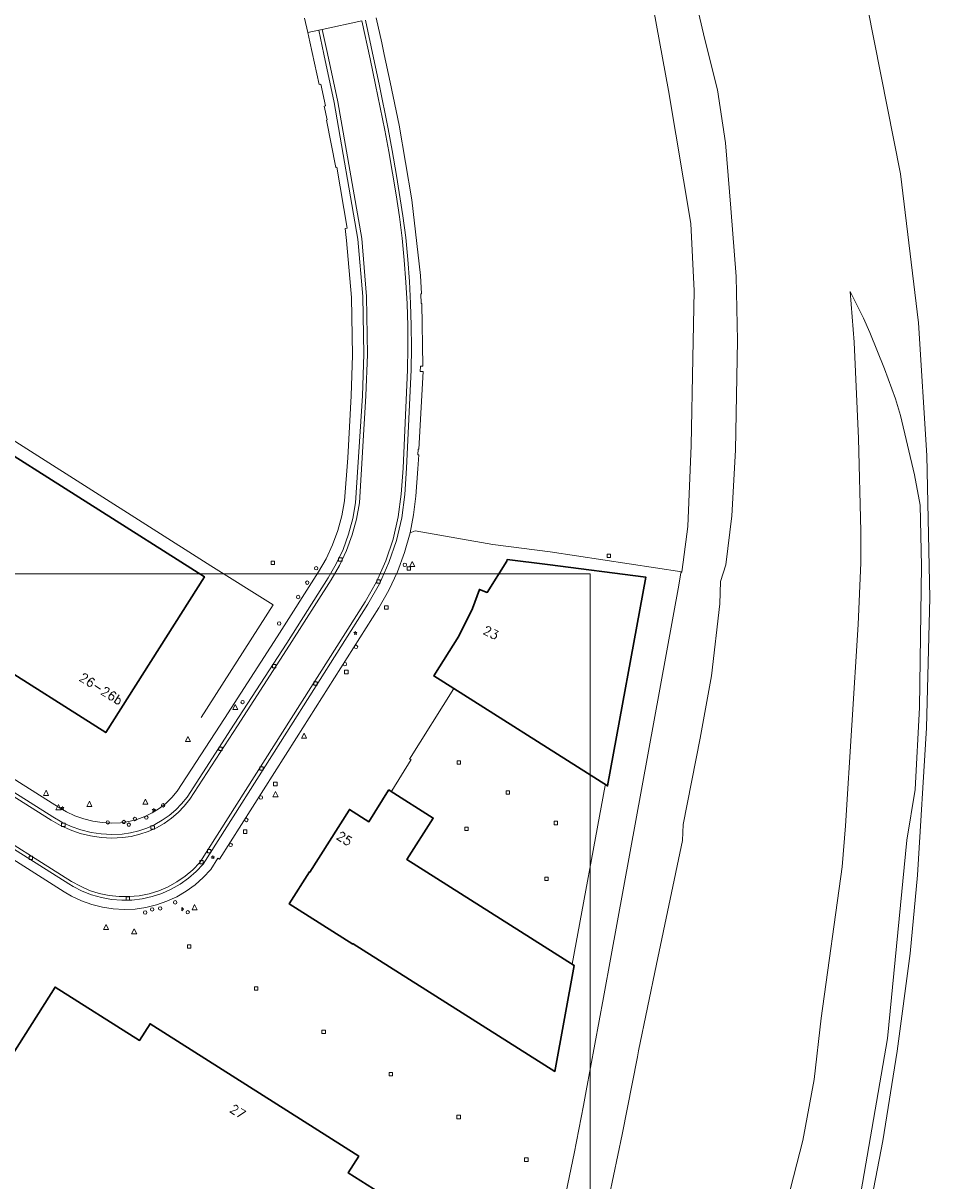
# Model space of a CAD drawing. Header units: metres. Extents: x 105376 to 107446, y 444190 to 447356.
# Tile 89 of 90: x 107212 to 107345, y 446307 to 446477. Entities that reach past the tile are written whole.
import ezdxf
from ezdxf.enums import TextEntityAlignment as Align

# ---------------------------------------------------------------- set-up
doc = ezdxf.new("R2010")
doc.units = ezdxf.units.M
doc.header["$MEASUREMENT"] = 0
for name, color, linetype, lineweight in [('begroeid terreindeel kenmerkpunt', 3, 'Continuous', 0), ('huisnummerreeks BGT', 7, 'Continuous', 0), ('onbegroeid terreindeel vlak', 5, 'Continuous', 0), ('pand vlak BGT', 1, 'Continuous', 30), ('pand vlak gecombineerd BAG en BGT', 1, 'Continuous', 30), ('s_boom', 7, 'Continuous', 0), ('s_CAI-kast', 7, 'Continuous', 0), ('s_Camera', 7, 'Continuous', 0), ('s_gasput', 5, 'Continuous', 0), ('s_informatiebord', 7, 'Continuous', 0), ('s_lantaarnpaal_lichtmast', 7, 'Continuous', 0), ('s_rioolput', 7, 'Continuous', 0), ('s_straatkolk_trottoirkolk', 7, 'Continuous', 0), ('s_vlaggenmast', 7, 'Continuous', 0), ('s_waterleidingput', 7, 'Continuous', 0), ('scheiding lijn', 7, 'Continuous', 0), ('waterdeel vlak', 4, 'Continuous', 0), ('wegdeel vlak', 2, 'Continuous', 0)]:
    doc.layers.add(name, color=color, linetype=linetype, lineweight=lineweight)
doc.styles.get("Standard").update_dxf_attribs({"font": 'romans.shx'})

msp = doc.modelspace()

# ---------------------------------------------------------------- linework, layer by layer
at = {"linetype": 'Continuous', "lineweight": 0, "flags": 128}
msp.add_lwpolyline([(107294.76, 445804.22), (106441.12, 445804.22), (106441.12, 446395.97), (107294.76, 446395.97)], close=True, dxfattribs=at)
msp.add_lwpolyline([(107294.76, 445804.22), (106441.12, 445804.22), (106441.12, 446395.97), (107294.76, 446395.97)], close=True, dxfattribs=at)
at = {"layer": 'begroeid terreindeel kenmerkpunt', "flags": 128}
for points in [[(107333.57, 446488.82), (107340.32, 446454.7), (107342.93, 446432.81), (107344.18, 446413.36), (107344.62, 446392.46), (107344.14, 446373.34), (107342.8, 446351.72), (107341.72, 446340.24), (107339.8, 446325.9), (107337.74, 446312.75), (107335.28, 446300.04)], [(107333.57, 446488.82), (107340.32, 446454.7), (107342.93, 446432.81), (107344.18, 446413.36), (107344.62, 446392.46), (107344.14, 446373.34), (107342.8, 446351.72), (107341.72, 446340.24), (107339.8, 446325.9), (107337.74, 446312.75), (107335.28, 446300.04)], [(107296.91, 446301.53), (107299.48, 446313.67), (107301.73, 446325.04), (107301.87, 446325.96), (107304.52, 446338.67), (107308.31, 446356.81), (107308.4, 446359.19), (107310.93, 446371.84), (107312.59, 446380.97), (107313.79, 446391.55), (107313.91, 446394.86), (107314.67, 446397.27), (107315.57, 446404.47), (107316.08, 446414.14), (107316.41, 446430.2), (107316.17, 446439.6), (107315.39, 446449.67), (107314.61, 446459.22), (107313.43, 446467.02), (107311.54, 446474.61), (107308.55, 446487.48)], [(107296.91, 446301.53), (107299.48, 446313.67), (107301.73, 446325.04), (107301.87, 446325.96), (107304.52, 446338.67), (107308.31, 446356.81), (107308.4, 446359.19), (107310.93, 446371.84), (107312.59, 446380.97), (107313.79, 446391.55), (107313.91, 446394.86), (107314.67, 446397.27), (107315.57, 446404.47), (107316.08, 446414.14), (107316.41, 446430.2), (107316.17, 446439.6), (107315.39, 446449.67), (107314.61, 446459.22), (107313.43, 446467.02), (107311.54, 446474.61), (107308.55, 446487.48)], [(107333.62, 446300.02), (107338.39, 446327.73), (107341.23, 446356.88), (107342.44, 446364.29), (107343.08, 446376.34), (107343.38, 446397.12), (107343.21, 446406.03), (107342.38, 446410.49), (107340.32, 446419.23), (107339.57, 446421.66), (107337.96, 446426.07), (107335.8, 446431.38), (107334.86, 446433.52), (107332.91, 446437.43), (107333.52, 446429.97), (107334.15, 446415.84), (107334.49, 446402.22), (107334.48, 446397.59), (107334.1, 446388.54), (107332.24, 446358.95), (107331.76, 446352.93), (107328.66, 446330.73), (107327.64, 446321.71), (107326, 446312.79), (107323.72, 446304)], [(107333.62, 446300.02), (107338.39, 446327.73), (107341.23, 446356.88), (107342.44, 446364.29), (107343.08, 446376.34), (107343.38, 446397.12), (107343.21, 446406.03), (107342.38, 446410.49), (107340.32, 446419.23), (107339.57, 446421.66), (107337.96, 446426.07), (107335.8, 446431.38), (107334.86, 446433.52), (107332.91, 446437.43), (107333.52, 446429.97), (107334.15, 446415.84), (107334.49, 446402.22), (107334.48, 446397.59), (107334.1, 446388.54), (107332.24, 446358.95), (107331.76, 446352.93), (107328.66, 446330.73), (107327.64, 446321.71), (107326, 446312.79), (107323.72, 446304)]]:
    msp.add_lwpolyline(points, dxfattribs=at)
at = {"layer": 'onbegroeid terreindeel vlak', "flags": 128}
for points in [[(107300.97, 446495.72), (107306.28, 446466.94), (107309.54, 446447.39), (107310.04, 446437.51), (107309.82, 446427.62), (107309.59, 446414.82), (107309.1, 446402.9), (107308.42, 446397.68), (107308.23, 446396.26), (107288.88, 446399.19), (107280.48, 446400.25), (107269.09, 446402.29), (107268.33, 446401.97), (107268.86, 446404.64), (107269.2, 446407.36), (107269.49, 446411.36), (107269.61, 446413.44), (107269.46, 446413.44), (107269.52, 446414.27), (107269.64, 446414.26), (107270.25, 446425.66), (107269.81, 446425.65), (107269.87, 446426.46), (107270.21, 446426.45), (107270.08, 446435.65), (107269.95, 446435.65), (107269.89, 446437.06), (107270.01, 446437.07), (107269.86, 446439.77), (107268.58, 446450.85), (107266.72, 446461.84), (107265.4, 446468.15), (107264.52, 446472.21), (107264.17, 446473.94), (107263.38, 446477.61)], [(107252.85, 446477.52), (107253.32, 446475.43), (107253.62, 446474.06), (107254.98, 446467.78), (107255.22, 446467.85), (107255.92, 446464.66), (107255.74, 446464.62), (107256.16, 446462.59), (107256.06, 446462.58), (107257.44, 446455.63), (107257.59, 446455.67), (107259.09, 446446.71), (107258.82, 446446.66), (107259.01, 446444.9), (107259.73, 446436.51), (107259.9, 446428.09), (107259.68, 446422.09), (107259.22, 446412.98), (107258.73, 446406.68), (107258.33, 446404.48), (107257.74, 446402.32), (107256.97, 446400.22), (107256.03, 446398.19), (107254.91, 446396.25), (107248.83, 446386.72), (107241.09, 446374.72), (107234.17, 446364.05), (107233.37, 446363.12), (107232.49, 446362.27), (107231.52, 446361.52), (107230.49, 446360.87), (107229.39, 446360.33), (107228.24, 446359.91), (107227.06, 446359.6), (107225.85, 446359.42), (107224.48, 446359.37), (107223.12, 446359.45), (107221.77, 446359.66), (107220.44, 446359.99), (107219.15, 446360.45), (107217.92, 446361.03), (107216.74, 446361.72), (107181.43, 446384.01)], [(107207.28, 446355.8), (107217.57, 446349.27), (107218.65, 446348.65), (107220.1, 446347.96), (107221.62, 446347.41), (107223.17, 446347.02), (107224.76, 446346.78), (107226.36, 446346.69), (107227.97, 446346.76), (107229.56, 446346.98), (107231.12, 446347.36), (107232.64, 446347.89), (107234.09, 446348.57), (107235.48, 446349.38), (107236.78, 446350.32), (107237.98, 446351.39), (107239.07, 446352.57), (107240.12, 446354.23), (107240.35, 446354.07), (107251.66, 446371.88), (107263.77, 446390.96), (107265.24, 446393.57), (107266.49, 446396.28), (107267.52, 446399.09), (107268.33, 446401.97), (107269.09, 446402.29), (107280.48, 446400.25), (107288.88, 446399.19), (107308.23, 446396.26), (107308.09, 446396.13), (107307.79, 446394.29), (107297.85, 446339.93), (107296.74, 446333.76), (107294.19, 446320.05), (107293.79, 446317.94), (107292.4, 446310.87), (107291.01, 446304.07)]]:
    msp.add_lwpolyline(points, dxfattribs=at)
for points in [[(107189.69, 446394.19), (107223.66, 446372.66), (107238.15, 446395.51), (107204.17, 446417.04)], [(107282.58, 446398.06), (107282.54, 446397.81), (107279.66, 446393.24), (107278.51, 446393.67), (107277.48, 446390.87), (107275.5, 446386.82), (107271.82, 446380.97), (107297.32, 446364.83), (107302.93, 446395.48), (107288.52, 446397.33)], [(107259.98, 446341.67), (107289.6, 446322.91), (107292.44, 446338.45), (107267.86, 446354.01), (107271.74, 446360.1), (107265.42, 446364.11), (107265.22, 446364.24), (107265.18, 446364.19), (107262.26, 446359.58), (107259.44, 446361.37), (107259.37, 446361.27), (107253.62, 446352.19), (107253.58, 446352.21), (107250.59, 446347.51), (107259.93, 446341.58)], [(107230.17, 446329.92), (107228.61, 446327.46), (107216.23, 446335.3), (107190.52, 446294.72), (107219.44, 446276.39), (107280.99, 446286.88), (107284.34, 446292.16), (107259.26, 446308.04), (107260.81, 446310.5)]]:
    msp.add_lwpolyline(points, close=True, dxfattribs=at)
at = {"layer": 'pand vlak BGT', "flags": 128}
for points in [[(107288.52, 446397.33), (107302.93, 446395.48), (107297.32, 446364.83), (107271.82, 446380.97), (107275.5, 446386.82), (107277.48, 446390.87), (107278.51, 446393.67), (107279.66, 446393.24), (107282.54, 446397.81), (107282.58, 446398.06)], [(107288.52, 446397.33), (107302.93, 446395.48), (107297.32, 446364.83), (107271.82, 446380.97), (107275.5, 446386.82), (107277.48, 446390.87), (107278.51, 446393.67), (107279.66, 446393.24), (107282.54, 446397.81), (107282.58, 446398.06)], [(107259.93, 446341.58), (107250.59, 446347.51), (107253.58, 446352.21), (107253.62, 446352.19), (107259.37, 446361.27), (107259.44, 446361.37), (107262.26, 446359.58), (107265.18, 446364.19), (107265.22, 446364.24), (107265.42, 446364.11), (107271.74, 446360.1), (107267.86, 446354.01), (107292.44, 446338.45), (107289.6, 446322.91), (107259.98, 446341.67)], [(107259.93, 446341.58), (107250.59, 446347.51), (107253.58, 446352.21), (107253.62, 446352.19), (107259.37, 446361.27), (107259.44, 446361.37), (107262.26, 446359.58), (107265.18, 446364.19), (107265.22, 446364.24), (107265.42, 446364.11), (107271.74, 446360.1), (107267.86, 446354.01), (107292.44, 446338.45), (107289.6, 446322.91), (107259.98, 446341.67)]]:
    msp.add_lwpolyline(points, close=True, dxfattribs=at)
at = {"layer": 'pand vlak gecombineerd BAG en BGT', "flags": 128}
for points in [[(107204.17, 446417.04), (107238.15, 446395.51), (107223.66, 446372.66), (107189.69, 446394.19)], [(107204.17, 446417.04), (107238.15, 446395.51), (107223.66, 446372.66), (107189.69, 446394.19)], [(107260.81, 446310.5), (107259.26, 446308.04), (107284.34, 446292.16), (107280.99, 446286.88), (107219.44, 446276.39), (107190.52, 446294.72), (107216.23, 446335.3), (107228.61, 446327.46), (107230.17, 446329.92)], [(107260.81, 446310.5), (107259.26, 446308.04), (107284.34, 446292.16), (107280.99, 446286.88), (107219.44, 446276.39), (107190.52, 446294.72), (107216.23, 446335.3), (107228.61, 446327.46), (107230.17, 446329.92)]]:
    msp.add_lwpolyline(points, close=True, dxfattribs=at)
at = {"layer": 's_boom', "color": 251, "linetype": 'Continuous', "lineweight": 0, "flags": 128}
for points in [[(107267.31, 446397.29, 1), (107267.81, 446397.29, 1)], [(107248.87, 446388.67, 1), (107249.37, 446388.67, 1)]]:
    msp.add_lwpolyline(points, format="xyb", close=True, dxfattribs=at)
at = {"layer": 's_CAI-kast', "color": 7, "linetype": 'Continuous', "lineweight": 0, "flags": 128}
msp.add_lwpolyline([(107235.07, 446346.72), (107234.82, 446346.47), (107234.82, 446346.97)], close=True, dxfattribs=at)
at = {"layer": 's_Camera', "color": 7, "linetype": 'Continuous', "lineweight": 0, "flags": 128}
msp.add_lwpolyline([(107235.45, 446346.29, 1), (107235.95, 446346.29, 1)], format="xyb", close=True, dxfattribs=at)
at = {"layer": 's_gasput', "color": 7, "linetype": 'Continuous', "lineweight": 0, "flags": 128}
for points in [[(107243.5, 446377.14, 1), (107244, 446377.14, 1)], [(107229.38, 446360.18, 1), (107229.88, 446360.18, 1)]]:
    msp.add_lwpolyline(points, format="xyb", close=True, dxfattribs=at)
at = {"layer": 's_informatiebord', "color": 7, "linetype": 'Continuous', "lineweight": 0, "flags": 128}
msp.add_lwpolyline([(107230.23, 446346.7, 1), (107230.73, 446346.7, 1)], format="xyb", close=True, dxfattribs=at)
at = {"layer": 's_lantaarnpaal_lichtmast', "color": 7, "linetype": 'Continuous', "lineweight": 0, "flags": 128}
for points in [[(107260.25, 446387.35), (107260.07, 446387.35), (107260.22, 446387.24), (107260.16, 446387.07), (107260.31, 446387.17), (107260.45, 446387.07), (107260.4, 446387.24), (107260.54, 446387.35), (107260.36, 446387.35), (107260.31, 446387.52)], [(107217.25, 446361.64), (107217.07, 446361.64), (107217.21, 446361.53), (107217.16, 446361.36), (107217.3, 446361.47), (107217.45, 446361.36), (107217.39, 446361.53), (107217.54, 446361.64), (107217.36, 446361.64), (107217.3, 446361.81)], [(107230.67, 446361.37), (107230.49, 446361.37), (107230.64, 446361.27), (107230.58, 446361.09), (107230.73, 446361.2), (107230.88, 446361.09), (107230.82, 446361.27), (107230.97, 446361.37), (107230.79, 446361.37), (107230.73, 446361.55)], [(107239.34, 446354.44), (107239.16, 446354.44), (107239.3, 446354.33), (107239.25, 446354.16), (107239.39, 446354.27), (107239.54, 446354.16), (107239.48, 446354.33), (107239.63, 446354.44), (107239.45, 446354.44), (107239.39, 446354.61)]]:
    msp.add_lwpolyline(points, close=True, dxfattribs=at)
at = {"layer": 's_rioolput', "color": 7, "linetype": 'Continuous', "lineweight": 0, "flags": 128}
for points in [[(107268.29, 446397.03), (107269.04, 446397.03), (107268.66, 446397.78)], [(107242.3, 446376.03), (107243.05, 446376.03), (107242.68, 446376.78)], [(107235.35, 446371.34), (107236.1, 446371.34), (107235.72, 446372.09)], [(107252.4, 446371.84), (107253.15, 446371.84), (107252.78, 446372.59)], [(107214.54, 446363.44), (107215.29, 446363.44), (107214.91, 446364.19)], [(107229.11, 446362.14), (107229.86, 446362.14), (107229.48, 446362.89)], [(107248.2, 446363.25), (107248.95, 446363.25), (107248.57, 446364)], [(107216.36, 446361.34), (107217.11, 446361.34), (107216.73, 446362.09)], [(107220.89, 446361.83), (107221.64, 446361.83), (107221.26, 446362.58)], [(107236.33, 446346.66), (107237.08, 446346.66), (107236.7, 446347.41)], [(107223.34, 446343.76), (107224.09, 446343.76), (107223.71, 446344.51)], [(107227.47, 446343.12), (107228.22, 446343.12), (107227.85, 446343.87)]]:
    msp.add_lwpolyline(points, close=True, dxfattribs=at)
at = {"layer": 's_straatkolk_trottoirkolk', "color": 7, "linetype": 'Continuous', "lineweight": 0, "flags": 128}
for points in [[(107297.25, 446398.87), (107297.75, 446398.87), (107297.75, 446398.37), (107297.25, 446398.37)], [(107247.93, 446397.83), (107248.43, 446397.83), (107248.43, 446397.33), (107247.93, 446397.33)], [(107257.85, 446398.31), (107258.35, 446398.31), (107258.35, 446397.81), (107257.85, 446397.81)], [(107267.91, 446397), (107268.41, 446397), (107268.41, 446396.5), (107267.91, 446396.5)], [(107263.45, 446395.09), (107263.95, 446395.09), (107263.95, 446394.59), (107263.45, 446394.59)], [(107264.6, 446391.28), (107265.1, 446391.28), (107265.1, 446390.78), (107264.6, 446390.78)], [(107248.13, 446382.67), (107248.63, 446382.67), (107248.63, 446382.17), (107248.13, 446382.17)], [(107258.73, 446381.8), (107259.23, 446381.8), (107259.23, 446381.3), (107258.73, 446381.3)], [(107254.22, 446380.11), (107254.72, 446380.11), (107254.72, 446379.61), (107254.22, 446379.61)], [(107240.25, 446370.53), (107240.75, 446370.53), (107240.75, 446370.03), (107240.25, 446370.03)], [(107275.25, 446368.52), (107275.75, 446368.52), (107275.75, 446368.02), (107275.25, 446368.02)], [(107246.29, 446367.64), (107246.79, 446367.64), (107246.79, 446367.14), (107246.29, 446367.14)], [(107248.31, 446365.36), (107248.81, 446365.36), (107248.81, 446364.86), (107248.31, 446364.86)], [(107282.43, 446364.1), (107282.93, 446364.1), (107282.93, 446363.6), (107282.43, 446363.6)], [(107289.48, 446359.64), (107289.98, 446359.64), (107289.98, 446359.14), (107289.48, 446359.14)], [(107217.19, 446359.37), (107217.69, 446359.37), (107217.69, 446358.87), (107217.19, 446358.87)], [(107230.3, 446358.99), (107230.8, 446358.99), (107230.8, 446358.49), (107230.3, 446358.49)], [(107243.88, 446358.37), (107244.38, 446358.37), (107244.38, 446357.87), (107243.88, 446357.87)], [(107276.38, 446358.78), (107276.88, 446358.78), (107276.88, 446358.28), (107276.38, 446358.28)], [(107212.42, 446354.53), (107212.92, 446354.53), (107212.92, 446354.03), (107212.42, 446354.03)], [(107238.58, 446355.51), (107239.08, 446355.51), (107239.08, 446355.01), (107238.58, 446355.01)], [(107237.46, 446353.9), (107237.96, 446353.9), (107237.96, 446353.4), (107237.46, 446353.4)], [(107288.12, 446351.43), (107288.62, 446351.43), (107288.62, 446350.93), (107288.12, 446350.93)], [(107226.67, 446348.55), (107227.17, 446348.55), (107227.17, 446348.05), (107226.67, 446348.05)], [(107235.66, 446341.51), (107236.16, 446341.51), (107236.16, 446341.01), (107235.66, 446341.01)], [(107245.48, 446335.33), (107245.98, 446335.33), (107245.98, 446334.83), (107245.48, 446334.83)], [(107255.4, 446328.97), (107255.9, 446328.97), (107255.9, 446328.47), (107255.4, 446328.47)], [(107265.27, 446322.77), (107265.77, 446322.77), (107265.77, 446322.27), (107265.27, 446322.27)], [(107275.22, 446316.48), (107275.72, 446316.48), (107275.72, 446315.98), (107275.22, 446315.98)], [(107285.15, 446310.22), (107285.65, 446310.22), (107285.65, 446309.72), (107285.15, 446309.72)]]:
    msp.add_lwpolyline(points, close=True, dxfattribs=at)
at = {"layer": 's_vlaggenmast', "color": 7, "linetype": 'Continuous', "lineweight": 0, "flags": 128}
for points in [[(107254.3, 446396.79, 1), (107254.8, 446396.79, 1)], [(107252.99, 446394.67, 1), (107253.49, 446394.67, 1)], [(107251.66, 446392.56, 1), (107252.16, 446392.56, 1)], [(107260.15, 446385.24, 1), (107260.65, 446385.24, 1)], [(107258.52, 446382.71, 1), (107259.02, 446382.71, 1)], [(107246.18, 446363.13, 1), (107246.68, 446363.13, 1)], [(107231.83, 446361.98, 1), (107232.33, 446361.98, 1)], [(107223.71, 446359.47, 1), (107224.21, 446359.47, 1)], [(107227.7, 446359.98, 1), (107228.2, 446359.98, 1)], [(107244.07, 446359.83, 1), (107244.57, 446359.83, 1)], [(107241.75, 446356.17, 1), (107242.25, 446356.17, 1)], [(107233.61, 446347.74, 1), (107234.11, 446347.74, 1)], [(107229.2, 446346.25, 1), (107229.7, 446346.25, 1)], [(107231.41, 446346.85, 1), (107231.91, 446346.85, 1)]]:
    msp.add_lwpolyline(points, format="xyb", close=True, dxfattribs=at)
at = {"layer": 's_waterleidingput', "color": 7, "linetype": 'Continuous', "lineweight": 0, "flags": 128}
for points in [[(107226.09, 446359.61), (107226.19, 446359.33), (107226.48, 446359.33), (107226.57, 446359.61), (107226.33, 446359.78)], [(107226.81, 446359.22), (107226.91, 446358.94), (107227.2, 446358.94), (107227.29, 446359.22), (107227.05, 446359.39)]]:
    msp.add_lwpolyline(points, close=True, dxfattribs=at)
at = {"layer": 'scheiding lijn'}
for p, q in [((107297.85, 446339.93), (107307.79, 446394.29)), ((107296.95, 446364.91), (107292.11, 446338.65)), ((107296.74, 446333.76), (107297.85, 446339.93)), ((107294.19, 446320.05), (107296.74, 446333.76)), ((107294.19, 446320.05), (107293.79, 446317.94))]:
    msp.add_line(p, q, dxfattribs=at)
at = {"layer": 'scheiding lijn', "flags": 128}
for points in [[(107181, 446384.28), (107187.54, 446394.59), (107192.28, 446401.86), (107203.57, 446419.71), (107239.09, 446397.15), (107248.23, 446391.42), (107237.67, 446374.88)], [(107274.76, 446379.11), (107268.26, 446368.78), (107268.5, 446368.69), (107265.65, 446364.09)]]:
    msp.add_lwpolyline(points, dxfattribs=at)
at = {"layer": 'waterdeel vlak', "flags": 128}
for points in [[(107291.01, 446304.07), (107292.4, 446310.87), (107293.79, 446317.94), (107294.19, 446320.05), (107296.74, 446333.76), (107297.85, 446339.93), (107307.79, 446394.29), (107308.09, 446396.13), (107308.23, 446396.26), (107308.42, 446397.68), (107309.1, 446402.9), (107309.59, 446414.82), (107309.82, 446427.62), (107310.04, 446437.51), (107309.54, 446447.39), (107306.28, 446466.94), (107300.97, 446495.72)], [(107291.01, 446304.07), (107292.4, 446310.87), (107293.79, 446317.94), (107294.19, 446320.05), (107296.74, 446333.76), (107297.85, 446339.93), (107307.79, 446394.29), (107308.09, 446396.13), (107308.23, 446396.26), (107308.42, 446397.68), (107309.1, 446402.9), (107309.59, 446414.82), (107309.82, 446427.62), (107310.04, 446437.51), (107309.54, 446447.39), (107306.28, 446466.94), (107300.97, 446495.72)], [(107308.55, 446487.48), (107311.54, 446474.61), (107313.43, 446467.02), (107314.61, 446459.22), (107315.39, 446449.67), (107316.17, 446439.6), (107316.41, 446430.2), (107316.08, 446414.14), (107315.57, 446404.47), (107314.67, 446397.27), (107313.91, 446394.86), (107313.79, 446391.55), (107312.59, 446380.97), (107310.93, 446371.84), (107308.4, 446359.19), (107308.31, 446356.81), (107304.52, 446338.67), (107301.87, 446325.96), (107301.73, 446325.04), (107299.48, 446313.67), (107296.91, 446301.53)], [(107308.55, 446487.48), (107311.54, 446474.61), (107313.43, 446467.02), (107314.61, 446459.22), (107315.39, 446449.67), (107316.17, 446439.6), (107316.41, 446430.2), (107316.08, 446414.14), (107315.57, 446404.47), (107314.67, 446397.27), (107313.91, 446394.86), (107313.79, 446391.55), (107312.59, 446380.97), (107310.93, 446371.84), (107308.4, 446359.19), (107308.31, 446356.81), (107304.52, 446338.67), (107301.87, 446325.96), (107301.73, 446325.04), (107299.48, 446313.67), (107296.91, 446301.53)]]:
    msp.add_lwpolyline(points, dxfattribs=at)
at = {"layer": 'wegdeel vlak', "flags": 128}
for points in [[(107261.77, 446477.26), (107262.96, 446471.74), (107263.78, 446467.87), (107265.14, 446461.3), (107265.72, 446458.12), (107266.33, 446454.46), (107267.25, 446448.53), (107267.7, 446445.33), (107268.01, 446442.1), (107268.24, 446438.88), (107268.41, 446435.64), (107268.5, 446432.41), (107268.53, 446429.17), (107268.48, 446425.93), (107267.83, 446411.46), (107267.55, 446407.59), (107267.1, 446404.2), (107266.33, 446400.87), (107265.24, 446397.63), (107263.84, 446394.51), (107262.15, 446391.53), (107250.25, 446372.73), (107237.95, 446353.35), (107236.92, 446352.26), (107235.79, 446351.27), (107234.57, 446350.4), (107233.26, 446349.66), (107231.89, 446349.05), (107230.47, 446348.58), (107229, 446348.26), (107227.51, 446348.08), (107226.01, 446348.04), (107224.52, 446348.16), (107223.04, 446348.43), (107221.6, 446348.84), (107220.2, 446349.39), (107218.87, 446350.07), (107218.24, 446350.44), (107177.13, 446376.46)], [(107261.77, 446477.26), (107262.96, 446471.74), (107263.78, 446467.87), (107265.14, 446461.3), (107265.72, 446458.12), (107266.33, 446454.46), (107267.25, 446448.53), (107267.7, 446445.33), (107268.01, 446442.1), (107268.24, 446438.88), (107268.41, 446435.64), (107268.5, 446432.41), (107268.53, 446429.17), (107268.48, 446425.93), (107267.83, 446411.46), (107267.55, 446407.59), (107267.1, 446404.2), (107266.33, 446400.87), (107265.24, 446397.63), (107263.84, 446394.51), (107262.15, 446391.53), (107250.25, 446372.73), (107237.95, 446353.35), (107236.92, 446352.26), (107235.79, 446351.27), (107234.57, 446350.4), (107233.26, 446349.66), (107231.89, 446349.05), (107230.47, 446348.58), (107229, 446348.26), (107227.51, 446348.08), (107226.01, 446348.04), (107224.52, 446348.16), (107223.04, 446348.43), (107221.6, 446348.84), (107220.2, 446349.39), (107218.87, 446350.07), (107218.24, 446350.44), (107177.13, 446376.46)], [(107177.13, 446376.46), (107218.24, 446350.44), (107218.87, 446350.07), (107220.2, 446349.39), (107221.6, 446348.84), (107223.04, 446348.43), (107224.52, 446348.16), (107226.01, 446348.04), (107227.51, 446348.08), (107229, 446348.26), (107230.47, 446348.58), (107231.89, 446349.05), (107233.26, 446349.66), (107234.57, 446350.4), (107235.79, 446351.27), (107236.92, 446352.26), (107237.95, 446353.35), (107250.25, 446372.73), (107262.15, 446391.53), (107263.84, 446394.51), (107265.24, 446397.63), (107266.33, 446400.87), (107267.1, 446404.2), (107267.55, 446407.59), (107267.83, 446411.46), (107268.48, 446425.93), (107268.53, 446429.17), (107268.5, 446432.41), (107268.41, 446435.64), (107268.24, 446438.88), (107268.01, 446442.1), (107267.7, 446445.33), (107267.25, 446448.53), (107266.33, 446454.46), (107265.72, 446458.12), (107265.14, 446461.3), (107263.78, 446467.87), (107262.96, 446471.74), (107261.77, 446477.26)], [(107177.13, 446376.46), (107218.24, 446350.44), (107218.87, 446350.07), (107220.2, 446349.39), (107221.6, 446348.84), (107223.04, 446348.43), (107224.52, 446348.16), (107226.01, 446348.04), (107227.51, 446348.08), (107229, 446348.26), (107230.47, 446348.58), (107231.89, 446349.05), (107233.26, 446349.66), (107234.57, 446350.4), (107235.79, 446351.27), (107236.92, 446352.26), (107237.95, 446353.35), (107250.25, 446372.73), (107262.15, 446391.53), (107263.84, 446394.51), (107265.24, 446397.63), (107266.33, 446400.87), (107267.1, 446404.2), (107267.55, 446407.59), (107267.83, 446411.46), (107268.48, 446425.93), (107268.53, 446429.17), (107268.5, 446432.41), (107268.41, 446435.64), (107268.24, 446438.88), (107268.01, 446442.1), (107267.7, 446445.33), (107267.25, 446448.53), (107266.33, 446454.46), (107265.72, 446458.12), (107265.14, 446461.3), (107263.78, 446467.87), (107262.96, 446471.74), (107261.77, 446477.26)], [(107177.33, 446376.95), (107218.65, 446350.82), (107219.94, 446350.1), (107221.29, 446349.5), (107222.7, 446349.05), (107224.15, 446348.74), (107225.62, 446348.58), (107227.11, 446348.58), (107228.58, 446348.72), (107230.03, 446349.01), (107231.45, 446349.44), (107232.81, 446350.02), (107234.11, 446350.73), (107235.33, 446351.57), (107236.46, 446352.53), (107237.49, 446353.6), (107261.74, 446391.87), (107263.4, 446394.79), (107264.77, 446397.87), (107265.83, 446401.05), (107266.58, 446404.33), (107267.02, 446407.66), (107267.31, 446411.5), (107267.96, 446425.91), (107268, 446429.13), (107267.98, 446432.35), (107267.89, 446435.58), (107267.73, 446438.79), (107267.49, 446442.01), (107267.19, 446445.22), (107266.76, 446448.37), (107266.27, 446451.6), (107265.23, 446457.95), (107264.64, 446461.12), (107263.27, 446467.73), (107262.48, 446471.58), (107261.27, 446477.15)], [(107177.33, 446376.95), (107218.65, 446350.82), (107219.94, 446350.1), (107221.29, 446349.5), (107222.7, 446349.05), (107224.15, 446348.74), (107225.62, 446348.58), (107227.11, 446348.58), (107228.58, 446348.72), (107230.03, 446349.01), (107231.45, 446349.44), (107232.81, 446350.02), (107234.11, 446350.73), (107235.33, 446351.57), (107236.46, 446352.53), (107237.49, 446353.6), (107261.74, 446391.87), (107263.4, 446394.79), (107264.77, 446397.87), (107265.83, 446401.05), (107266.58, 446404.33), (107267.02, 446407.66), (107267.31, 446411.5), (107267.96, 446425.91), (107268, 446429.13), (107267.98, 446432.35), (107267.89, 446435.58), (107267.73, 446438.79), (107267.49, 446442.01), (107267.19, 446445.22), (107266.76, 446448.37), (107266.27, 446451.6), (107265.23, 446457.95), (107264.64, 446461.12), (107263.27, 446467.73), (107262.48, 446471.58), (107261.27, 446477.15)], [(107180.6, 446381.93), (107215.65, 446359.81), (107217.01, 446359.03), (107218.43, 446358.37), (107219.91, 446357.86), (107221.43, 446357.49), (107222.98, 446357.26), (107224.54, 446357.18), (107226.11, 446357.24), (107227.4, 446357.42), (107228.67, 446357.73), (107229.91, 446358.15), (107231.1, 446358.68), (107232.24, 446359.33), (107233.31, 446360.09), (107234.3, 446360.94), (107235.2, 446361.88), (107236.02, 446362.9), (107243, 446373.63), (107250.64, 446385.47), (107256.75, 446395.08), (107257.96, 446397.18), (107258.99, 446399.38), (107259.83, 446401.67), (107260.46, 446404.01), (107260.89, 446406.4), (107261.86, 446422.12), (107262.09, 446428.17), (107261.92, 446436.7), (107261.23, 446445.19), (107257.74, 446465.27), (107256.22, 446472.35), (107255.44, 446475.89), (107261.27, 446477.15), (107262.48, 446471.58), (107263.27, 446467.73), (107264.64, 446461.12), (107265.23, 446457.95), (107266.27, 446451.6), (107266.76, 446448.37), (107267.19, 446445.22), (107267.49, 446442.01), (107267.73, 446438.79), (107267.89, 446435.58), (107267.98, 446432.35), (107268, 446429.13), (107267.96, 446425.91), (107267.31, 446411.5), (107267.02, 446407.66), (107266.58, 446404.33), (107265.83, 446401.05), (107264.77, 446397.87), (107263.4, 446394.79), (107261.74, 446391.87), (107237.49, 446353.6), (107236.46, 446352.53), (107235.33, 446351.57), (107234.11, 446350.73), (107232.81, 446350.02), (107231.45, 446349.44), (107230.03, 446349.01), (107228.58, 446348.72), (107227.11, 446348.58), (107225.62, 446348.58), (107224.15, 446348.74), (107222.7, 446349.05), (107221.29, 446349.5), (107219.94, 446350.1), (107218.65, 446350.82), (107177.33, 446376.95)], [(107180.6, 446381.93), (107215.65, 446359.81), (107217.01, 446359.03), (107218.43, 446358.37), (107219.91, 446357.86), (107221.43, 446357.49), (107222.98, 446357.26), (107224.54, 446357.18), (107226.11, 446357.24), (107227.4, 446357.42), (107228.67, 446357.73), (107229.91, 446358.15), (107231.1, 446358.68), (107232.24, 446359.33), (107233.31, 446360.09), (107234.3, 446360.94), (107235.2, 446361.88), (107236.02, 446362.9), (107243, 446373.63), (107250.64, 446385.47), (107256.75, 446395.08), (107257.96, 446397.18), (107258.99, 446399.38), (107259.83, 446401.67), (107260.46, 446404.01), (107260.89, 446406.4), (107261.86, 446422.12), (107262.09, 446428.17), (107261.92, 446436.7), (107261.23, 446445.19), (107257.74, 446465.27), (107256.22, 446472.35), (107255.44, 446475.89), (107261.27, 446477.15), (107262.48, 446471.58), (107263.27, 446467.73), (107264.64, 446461.12), (107265.23, 446457.95), (107266.27, 446451.6), (107266.76, 446448.37), (107267.19, 446445.22), (107267.49, 446442.01), (107267.73, 446438.79), (107267.89, 446435.58), (107267.98, 446432.35), (107268, 446429.13), (107267.96, 446425.91), (107267.31, 446411.5), (107267.02, 446407.66), (107266.58, 446404.33), (107265.83, 446401.05), (107264.77, 446397.87), (107263.4, 446394.79), (107261.74, 446391.87), (107237.49, 446353.6), (107236.46, 446352.53), (107235.33, 446351.57), (107234.11, 446350.73), (107232.81, 446350.02), (107231.45, 446349.44), (107230.03, 446349.01), (107228.58, 446348.72), (107227.11, 446348.58), (107225.62, 446348.58), (107224.15, 446348.74), (107222.7, 446349.05), (107221.29, 446349.5), (107219.94, 446350.1), (107218.65, 446350.82), (107177.33, 446376.95)], [(107263.38, 446477.61), (107264.17, 446473.94), (107264.52, 446472.21), (107265.4, 446468.15), (107266.72, 446461.84), (107268.58, 446450.85), (107269.86, 446439.77), (107270.01, 446437.07), (107269.89, 446437.06), (107269.95, 446435.65), (107270.08, 446435.65), (107270.21, 446426.45), (107269.87, 446426.46), (107269.81, 446425.65), (107270.25, 446425.66), (107269.64, 446414.26), (107269.52, 446414.27), (107269.46, 446413.44), (107269.61, 446413.44), (107269.49, 446411.36), (107269.2, 446407.36), (107268.86, 446404.64), (107268.33, 446401.97), (107267.52, 446399.09), (107266.49, 446396.28), (107265.24, 446393.57), (107263.77, 446390.96), (107251.66, 446371.88), (107240.35, 446354.07), (107240.12, 446354.23), (107239.07, 446352.57), (107237.98, 446351.39), (107236.78, 446350.32), (107235.48, 446349.38), (107234.09, 446348.57), (107232.64, 446347.89), (107231.12, 446347.36), (107229.56, 446346.98), (107227.97, 446346.76), (107226.36, 446346.69), (107224.76, 446346.78), (107223.17, 446347.02), (107221.62, 446347.41), (107220.1, 446347.96), (107218.65, 446348.65), (107217.57, 446349.27), (107207.28, 446355.8)], [(107263.38, 446477.61), (107264.17, 446473.94), (107264.52, 446472.21), (107265.4, 446468.15), (107266.72, 446461.84), (107268.58, 446450.85), (107269.86, 446439.77), (107270.01, 446437.07), (107269.89, 446437.06), (107269.95, 446435.65), (107270.08, 446435.65), (107270.21, 446426.45), (107269.87, 446426.46), (107269.81, 446425.65), (107270.25, 446425.66), (107269.64, 446414.26), (107269.52, 446414.27), (107269.46, 446413.44), (107269.61, 446413.44), (107269.49, 446411.36), (107269.2, 446407.36), (107268.86, 446404.64), (107268.33, 446401.97), (107267.52, 446399.09), (107266.49, 446396.28), (107265.24, 446393.57), (107263.77, 446390.96), (107251.66, 446371.88), (107240.35, 446354.07), (107240.12, 446354.23), (107239.07, 446352.57), (107237.98, 446351.39), (107236.78, 446350.32), (107235.48, 446349.38), (107234.09, 446348.57), (107232.64, 446347.89), (107231.12, 446347.36), (107229.56, 446346.98), (107227.97, 446346.76), (107226.36, 446346.69), (107224.76, 446346.78), (107223.17, 446347.02), (107221.62, 446347.41), (107220.1, 446347.96), (107218.65, 446348.65), (107217.57, 446349.27), (107207.28, 446355.8)], [(107180.71, 446382.5), (107215.89, 446360.29), (107217.2, 446359.52), (107218.59, 446358.88), (107220.03, 446358.37), (107221.51, 446358), (107223.02, 446357.78), (107224.54, 446357.69), (107226.06, 446357.75), (107227.31, 446357.93), (107228.53, 446358.23), (107229.71, 446358.64), (107230.86, 446359.16), (107231.95, 446359.78), (107232.98, 446360.5), (107233.94, 446361.32), (107234.81, 446362.22), (107235.6, 446363.2), (107242.53, 446373.92), (107250.23, 446385.78), (107256.32, 446395.37), (107257.51, 446397.42), (107258.51, 446399.56), (107259.32, 446401.79), (107259.93, 446404.07), (107260.34, 446406.41), (107261.34, 446422.11), (107261.57, 446428.2), (107261.4, 446436.67), (107260.68, 446445.11), (107257.21, 446465.17), (107255.69, 446472.27), (107254.93, 446475.78), (107255.44, 446475.89), (107256.22, 446472.35), (107257.74, 446465.27), (107261.23, 446445.19), (107261.92, 446436.7), (107262.09, 446428.17), (107261.86, 446422.12), (107260.89, 446406.4), (107260.46, 446404.01), (107259.83, 446401.67), (107258.99, 446399.38), (107257.96, 446397.18), (107256.75, 446395.08), (107250.64, 446385.47), (107243, 446373.63), (107236.02, 446362.9), (107235.2, 446361.88), (107234.3, 446360.94), (107233.31, 446360.09), (107232.24, 446359.33), (107231.1, 446358.68), (107229.91, 446358.15), (107228.67, 446357.73), (107227.4, 446357.42), (107226.11, 446357.24), (107224.54, 446357.18), (107222.98, 446357.26), (107221.43, 446357.49), (107219.91, 446357.86), (107218.43, 446358.37), (107217.01, 446359.03), (107215.65, 446359.81), (107180.6, 446381.93)], [(107180.71, 446382.5), (107215.89, 446360.29), (107217.2, 446359.52), (107218.59, 446358.88), (107220.03, 446358.37), (107221.51, 446358), (107223.02, 446357.78), (107224.54, 446357.69), (107226.06, 446357.75), (107227.31, 446357.93), (107228.53, 446358.23), (107229.71, 446358.64), (107230.86, 446359.16), (107231.95, 446359.78), (107232.98, 446360.5), (107233.94, 446361.32), (107234.81, 446362.22), (107235.6, 446363.2), (107242.53, 446373.92), (107250.23, 446385.78), (107256.32, 446395.37), (107257.51, 446397.42), (107258.51, 446399.56), (107259.32, 446401.79), (107259.93, 446404.07), (107260.34, 446406.41), (107261.34, 446422.11), (107261.57, 446428.2), (107261.4, 446436.67), (107260.68, 446445.11), (107257.21, 446465.17), (107255.69, 446472.27), (107254.93, 446475.78), (107255.44, 446475.89), (107256.22, 446472.35), (107257.74, 446465.27), (107261.23, 446445.19), (107261.92, 446436.7), (107262.09, 446428.17), (107261.86, 446422.12), (107260.89, 446406.4), (107260.46, 446404.01), (107259.83, 446401.67), (107258.99, 446399.38), (107257.96, 446397.18), (107256.75, 446395.08), (107250.64, 446385.47), (107243, 446373.63), (107236.02, 446362.9), (107235.2, 446361.88), (107234.3, 446360.94), (107233.31, 446360.09), (107232.24, 446359.33), (107231.1, 446358.68), (107229.91, 446358.15), (107228.67, 446357.73), (107227.4, 446357.42), (107226.11, 446357.24), (107224.54, 446357.18), (107222.98, 446357.26), (107221.43, 446357.49), (107219.91, 446357.86), (107218.43, 446358.37), (107217.01, 446359.03), (107215.65, 446359.81), (107180.6, 446381.93)], [(107181.43, 446384.01), (107216.74, 446361.72), (107217.92, 446361.03), (107219.15, 446360.45), (107220.44, 446359.99), (107221.77, 446359.66), (107223.12, 446359.45), (107224.48, 446359.37), (107225.85, 446359.42), (107227.06, 446359.6), (107228.24, 446359.91), (107229.39, 446360.33), (107230.49, 446360.87), (107231.52, 446361.52), (107232.49, 446362.27), (107233.37, 446363.12), (107234.17, 446364.05), (107241.09, 446374.72), (107248.83, 446386.72), (107254.91, 446396.25), (107256.03, 446398.19), (107256.97, 446400.22), (107257.74, 446402.32), (107258.33, 446404.48), (107258.73, 446406.68), (107259.22, 446412.98), (107259.68, 446422.09), (107259.9, 446428.09), (107259.73, 446436.51), (107259.01, 446444.9), (107258.82, 446446.66), (107259.09, 446446.71), (107257.59, 446455.67), (107257.44, 446455.63), (107256.06, 446462.58), (107256.16, 446462.59), (107255.74, 446464.62), (107255.92, 446464.66), (107255.22, 446467.85), (107254.98, 446467.78), (107253.62, 446474.06), (107253.32, 446475.43), (107254.93, 446475.78), (107255.69, 446472.27), (107257.21, 446465.17), (107260.68, 446445.11), (107261.4, 446436.67), (107261.57, 446428.2), (107261.34, 446422.11), (107260.34, 446406.41), (107259.93, 446404.07), (107259.32, 446401.79), (107258.51, 446399.56), (107257.51, 446397.42), (107256.32, 446395.37), (107250.23, 446385.78), (107242.53, 446373.92), (107235.6, 446363.2), (107234.81, 446362.22), (107233.94, 446361.32), (107232.98, 446360.5), (107231.95, 446359.78), (107230.86, 446359.16), (107229.71, 446358.64), (107228.53, 446358.23), (107227.31, 446357.93), (107226.06, 446357.75), (107224.54, 446357.69), (107223.02, 446357.78), (107221.51, 446358), (107220.03, 446358.37), (107218.59, 446358.88), (107217.2, 446359.52), (107215.89, 446360.29), (107180.71, 446382.5)], [(107181.43, 446384.01), (107216.74, 446361.72), (107217.92, 446361.03), (107219.15, 446360.45), (107220.44, 446359.99), (107221.77, 446359.66), (107223.12, 446359.45), (107224.48, 446359.37), (107225.85, 446359.42), (107227.06, 446359.6), (107228.24, 446359.91), (107229.39, 446360.33), (107230.49, 446360.87), (107231.52, 446361.52), (107232.49, 446362.27), (107233.37, 446363.12), (107234.17, 446364.05), (107241.09, 446374.72), (107248.83, 446386.72), (107254.91, 446396.25), (107256.03, 446398.19), (107256.97, 446400.22), (107257.74, 446402.32), (107258.33, 446404.48), (107258.73, 446406.68), (107259.22, 446412.98), (107259.68, 446422.09), (107259.9, 446428.09), (107259.73, 446436.51), (107259.01, 446444.9), (107258.82, 446446.66), (107259.09, 446446.71), (107257.59, 446455.67), (107257.44, 446455.63), (107256.06, 446462.58), (107256.16, 446462.59), (107255.74, 446464.62), (107255.92, 446464.66), (107255.22, 446467.85), (107254.98, 446467.78), (107253.62, 446474.06), (107253.32, 446475.43), (107254.93, 446475.78), (107255.69, 446472.27), (107257.21, 446465.17), (107260.68, 446445.11), (107261.4, 446436.67), (107261.57, 446428.2), (107261.34, 446422.11), (107260.34, 446406.41), (107259.93, 446404.07), (107259.32, 446401.79), (107258.51, 446399.56), (107257.51, 446397.42), (107256.32, 446395.37), (107250.23, 446385.78), (107242.53, 446373.92), (107235.6, 446363.2), (107234.81, 446362.22), (107233.94, 446361.32), (107232.98, 446360.5), (107231.95, 446359.78), (107230.86, 446359.16), (107229.71, 446358.64), (107228.53, 446358.23), (107227.31, 446357.93), (107226.06, 446357.75), (107224.54, 446357.69), (107223.02, 446357.78), (107221.51, 446358), (107220.03, 446358.37), (107218.59, 446358.88), (107217.2, 446359.52), (107215.89, 446360.29), (107180.71, 446382.5)]]:
    msp.add_lwpolyline(points, dxfattribs=at)

# ---------------------------------------------------------------- texts
at = {"layer": 'huisnummerreeks BGT'}
for s, rotation, p in [('23', 334, (107280.2, 446387.32)), ('26-26b', 327.6, (107222.99, 446379.08)), ('25', 327.6, (107258.71, 446357.1)), ('27', 327.6, (107243.04, 446317.03))]:
    msp.add_text(s, height=1.323, rotation=rotation, dxfattribs=at).set_placement(p, align=Align.MIDDLE_CENTER)

doc.saveas('drawing.dxf')
